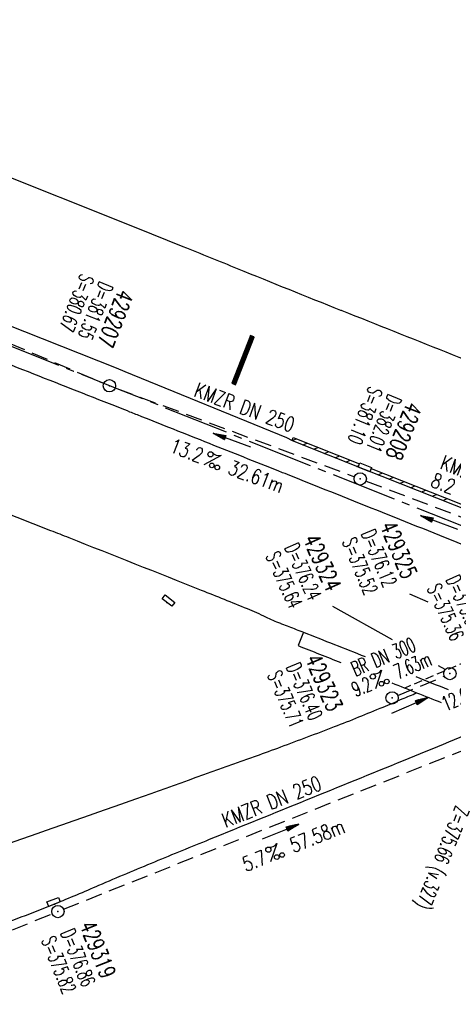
# Model space of a CAD drawing. Extents: x 450316 to 454644, y 428795 to 436505.
# Tile 21 of 256: x 453885 to 453938, y 429184 to 429304. Entities that reach past the tile are written whole.
import ezdxf
from ezdxf.enums import TextEntityAlignment as Align

# ---------------------------------------------------------------- set-up
doc = ezdxf.new("R2010")
doc.units = 0
doc.header["$LTSCALE"] = 2
doc.header["$MEASUREMENT"] = 0
for name, pattern in [('ACHSE', [5.5, 4, -0.5, 0.5, -0.5]), ('AUSGEZOGEN', [0]), ('GESTRICH-X2', [1.5, 1, -0.5]), ('GESTRICHELT', [0.75, 0.5, -0.25])]:
    doc.linetypes.add(name, pattern=pattern)
doc.layers.get('0').update_dxf_attribs({"linetype": 'CONTINUOUS'})
for name, color, linetype in [('ACHSETOP', 1, 'ACHSE'), ('BAUWOTOP', 1, 'AUSGEZOGEN'), ('BAUWUTOP', 1, 'GESTRICHELT'), ('FBR', 8, 'CONTINUOUS'), ('GEF', 1, 'AUSGEZOGEN'), ('KANAL', 7, 'GESTRICH-X2'), ('PFEIL', 7, 'CONTINUOUS'), ('RINNE', 8, 'CONTINUOUS'), ('SCHACHTNR', 6, 'CONTINUOUS'), ('SCHSYMBOL', 7, 'CONTINUOUS'), ('TEXTO', 4, 'CONTINUOUS'), ('TEXTU', 4, 'CONTINUOUS')]:
    doc.layers.add(name, color=color, linetype=linetype)
doc.styles.add('ROMANS', font='romans.shx', dxfattribs={"width": 0.8})

# ---------------------------------------------------------------- blocks, each defined once
blk = doc.blocks.new('GST')
at = {"color": 0}
blk.add_circle((0, 0), 0.75, dxfattribs=at)
blk.add_point((0, 0), dxfattribs=at)
blk = doc.blocks.new('10')
blk.add_blockref('GST', (0, 0))
blk = doc.blocks.new('PROM')
blk.add_line((1.57, 1.82), (0.02, 0.02))
for centre, radius in [((0.32, 1.51), 0.317), ((0.94, 0.29), 0.283), ((1.64, 0.29), 0.283)]:
    blk.add_circle(centre, radius)
blk.add_arc((0.99, 2.68), 1.03, 239.1414, 303.3549)
blk = doc.blocks.new('PFEIL2')
at = {"color": 0}
for p, q in [((0.88, 0), (-2.4, -0.01)), ((0.88, -0.27), (0.88, 0.28)), ((0.88, 0.28), (2.43, 0.01)), ((0.91, 0.27), (0.88, 0.26)), ((0.97, 0.26), (0.88, 0.25)), ((1.02, 0.25), (0.88, 0.23)), ((1.07, 0.24), (0.88, 0.21)), ((1.13, 0.23), (0.88, 0.19)), ((1.18, 0.22), (0.88, 0.17)), ((1.24, 0.21), (0.88, 0.15)), ((1.29, 0.21), (0.88, 0.14)), ((1.34, 0.2), (0.88, 0.12)), ((1.4, 0.19), (0.88, 0.1)), ((1.45, 0.18), (0.88, 0.08)), ((1.51, 0.17), (0.88, 0.06)), ((1.56, 0.16), (0.88, 0.04)), ((1.61, 0.15), (0.88, 0.02)), ((1.67, 0.14), (0.88, 0.01)), ((1.72, 0.13), (0.88, -0.01)), ((1.78, 0.12), (0.88, -0.03)), ((1.83, 0.11), (0.88, -0.05)), ((1.88, 0.1), (0.88, -0.07)), ((1.94, 0.09), (0.88, -0.09)), ((2.05, 0.08), (0.88, -0.12)), ((1.99, 0.08), (0.88, -0.11)), ((2.1, 0.07), (0.88, -0.14)), ((2.15, 0.06), (0.88, -0.16)), ((2.21, 0.05), (0.88, -0.18)), ((2.26, 0.04), (0.88, -0.2)), ((2.32, 0.03), (0.88, -0.22)), ((2.37, 0.02), (0.88, -0.23)), ((2.42, 0.01), (0.88, -0.25)), ((2.43, 0.01), (0.88, -0.27))]:
    blk.add_line(p, q, dxfattribs=at)
blk = doc.blocks.new('30S')
at = {"color": 0}
for p, q in [((-0.75, -0.58), (-0.75, 0)), ((-0.75, 0), (0.75, 0)), ((0.75, 0), (0.75, -0.58)), ((0.75, -0.58), (-0.75, -0.58))]:
    blk.add_line(p, q, dxfattribs=at)
blk.add_point((0, 0), dxfattribs=at)
blk = doc.blocks.new('13')
blk.add_lwpolyline([(0.76, 1.22), (-0.75, 1.22), (-0.75, 1.8), (0.76, 1.8)], close=True)
at = {"rotation": 180}
blk.add_blockref('GST', (0, 0), dxfattribs=at)
blk = doc.blocks.new('*X46')
at = {"color": 0}
for p, q in [((75.48, 275.6), (75.97, 276.09)), ((75.48, 275.6), (75.96, 276.09)), ((75.48, 275.61), (75.95, 276.09)), ((75.48, 275.62), (75.94, 276.09)), ((75.48, 275.63), (75.93, 276.09)), ((75.48, 275.64), (75.92, 276.09)), ((75.48, 275.65), (75.91, 276.09)), ((75.48, 275.66), (75.9, 276.09)), ((75.48, 275.67), (75.89, 276.09)), ((75.48, 275.68), (75.89, 276.09)), ((75.48, 275.68), (75.88, 276.09)), ((75.48, 275.69), (75.87, 276.09)), ((75.48, 275.7), (75.86, 276.09)), ((75.48, 275.71), (75.85, 276.09)), ((75.48, 275.72), (75.84, 276.09)), ((75.48, 275.73), (75.83, 276.09)), ((75.48, 275.74), (75.82, 276.09)), ((75.48, 275.75), (75.82, 276.09)), ((75.48, 275.75), (75.81, 276.09)), ((75.48, 275.76), (75.8, 276.09)), ((75.48, 275.77), (75.79, 276.09)), ((75.48, 275.78), (75.78, 276.09)), ((75.48, 275.79), (75.77, 276.09)), ((75.48, 275.8), (75.76, 276.09)), ((75.48, 275.81), (75.75, 276.09)), ((75.48, 275.82), (75.74, 276.09)), ((75.48, 275.83), (75.74, 276.09)), ((75.48, 275.83), (75.73, 276.09)), ((75.48, 275.84), (75.72, 276.09)), ((75.48, 275.85), (75.71, 276.09)), ((75.48, 275.86), (75.7, 276.09)), ((75.48, 275.87), (75.69, 276.09)), ((75.48, 275.88), (75.68, 276.09)), ((75.48, 275.89), (75.67, 276.09)), ((75.48, 275.9), (75.67, 276.09)), ((75.48, 275.91), (75.66, 276.09)), ((75.48, 275.91), (75.65, 276.09)), ((75.48, 275.92), (75.64, 276.09)), ((75.48, 275.93), (75.63, 276.09)), ((75.48, 275.94), (75.62, 276.09)), ((75.48, 275.95), (75.61, 276.09)), ((75.48, 275.96), (75.6, 276.09)), ((75.48, 275.97), (75.59, 276.09)), ((75.48, 275.98), (75.59, 276.09)), ((75.48, 275.98), (75.58, 276.09)), ((75.48, 275.99), (75.57, 276.09)), ((75.48, 276), (75.56, 276.09)), ((75.48, 276.01), (75.55, 276.09)), ((75.48, 276.02), (75.54, 276.09)), ((75.48, 276.03), (75.53, 276.09)), ((75.48, 276.04), (75.52, 276.09)), ((75.48, 276.05), (75.51, 276.09)), ((75.48, 276.06), (75.51, 276.09)), ((75.48, 276.06), (75.5, 276.09)), ((75.48, 276.07), (75.49, 276.09)), ((75.48, 275.58), (75.97, 276.08)), ((75.48, 275.59), (75.97, 276.08)), ((75.48, 275.57), (75.97, 276.07)), ((75.48, 275.56), (75.97, 276.06)), ((75.48, 275.55), (75.97, 276.05)), ((75.48, 275.54), (75.97, 276.04)), ((75.48, 275.53), (75.97, 276.03)), ((75.48, 275.53), (75.97, 276.02)), ((75.48, 275.52), (75.97, 276.01)), ((75.48, 275.5), (75.97, 276)), ((75.48, 275.51), (75.97, 276)), ((75.48, 275.49), (75.97, 275.99)), ((75.48, 275.48), (75.97, 275.98)), ((75.48, 275.47), (75.97, 275.97)), ((75.48, 275.46), (75.97, 275.96)), ((75.48, 275.45), (75.97, 275.95)), ((75.48, 275.45), (75.97, 275.94)), ((75.48, 275.43), (75.97, 275.93)), ((75.48, 275.44), (75.97, 275.93)), ((75.48, 275.42), (75.97, 275.92)), ((75.48, 275.41), (75.97, 275.91)), ((75.48, 275.4), (75.97, 275.9)), ((75.48, 275.39), (75.97, 275.89)), ((75.48, 275.38), (75.97, 275.88)), ((75.48, 275.37), (75.97, 275.87)), ((75.48, 275.37), (75.97, 275.86)), ((75.48, 275.35), (75.97, 275.85)), ((75.48, 275.36), (75.97, 275.85)), ((75.48, 275.34), (75.97, 275.84)), ((75.48, 275.33), (75.97, 275.83)), ((75.48, 275.32), (75.97, 275.82)), ((75.48, 275.31), (75.97, 275.81)), ((75.48, 275.3), (75.97, 275.8)), ((75.48, 275.3), (75.97, 275.79)), ((75.48, 275.29), (75.97, 275.78)), ((75.48, 275.27), (75.97, 275.77)), ((75.48, 275.28), (75.97, 275.77)), ((75.48, 275.26), (75.97, 275.76)), ((75.48, 275.25), (75.97, 275.75)), ((75.48, 275.24), (75.97, 275.74)), ((75.48, 275.23), (75.97, 275.73)), ((75.48, 275.22), (75.97, 275.72)), ((75.48, 275.22), (75.97, 275.71)), ((75.48, 275.2), (75.97, 275.7)), ((75.48, 275.21), (75.97, 275.7)), ((75.48, 275.19), (75.97, 275.69)), ((75.48, 275.18), (75.97, 275.68)), ((75.48, 275.17), (75.97, 275.67)), ((75.48, 275.16), (75.97, 275.66)), ((75.48, 275.15), (75.97, 275.65)), ((75.48, 275.15), (75.97, 275.64)), ((75.48, 275.14), (75.97, 275.63)), ((75.48, 275.12), (75.97, 275.62)), ((75.48, 275.13), (75.97, 275.62)), ((75.48, 275.11), (75.97, 275.61)), ((75.48, 275.1), (75.97, 275.6)), ((75.48, 275.09), (75.97, 275.59)), ((75.48, 275.08), (75.97, 275.58)), ((75.48, 275.07), (75.97, 275.57)), ((75.48, 275.07), (75.97, 275.56)), ((75.48, 275.05), (75.97, 275.55)), ((75.48, 275.06), (75.97, 275.55)), ((75.48, 275.04), (75.97, 275.54)), ((75.48, 275.03), (75.97, 275.53)), ((75.48, 275.02), (75.97, 275.52)), ((75.48, 275.01), (75.97, 275.51)), ((75.48, 275), (75.97, 275.5)), ((75.48, 274.99), (75.97, 275.49)), ((75.48, 274.99), (75.97, 275.48)), ((75.48, 274.97), (75.97, 275.47)), ((75.48, 274.98), (75.97, 275.47)), ((75.48, 274.96), (75.97, 275.46)), ((75.48, 274.95), (75.97, 275.45)), ((75.48, 274.94), (75.97, 275.44)), ((75.48, 274.93), (75.97, 275.43)), ((75.48, 274.92), (75.97, 275.42)), ((75.48, 274.92), (75.97, 275.41)), ((75.48, 274.91), (75.97, 275.4)), ((75.48, 274.89), (75.97, 275.39)), ((75.48, 274.9), (75.97, 275.39)), ((75.48, 274.88), (75.97, 275.38)), ((75.48, 274.87), (75.97, 275.37)), ((75.48, 274.86), (75.97, 275.36)), ((75.48, 274.85), (75.97, 275.35)), ((75.48, 274.84), (75.97, 275.34)), ((75.48, 274.84), (75.97, 275.33)), ((75.48, 274.82), (75.97, 275.32)), ((75.48, 274.83), (75.97, 275.32)), ((75.48, 274.81), (75.97, 275.31)), ((75.48, 274.8), (75.97, 275.3)), ((75.48, 274.79), (75.97, 275.29)), ((75.48, 274.78), (75.97, 275.28)), ((75.48, 274.77), (75.97, 275.27)), ((75.48, 274.76), (75.97, 275.26)), ((75.48, 274.76), (75.97, 275.25)), ((75.48, 274.74), (75.97, 275.24)), ((75.48, 274.75), (75.97, 275.24)), ((75.48, 274.73), (75.97, 275.23)), ((75.48, 274.72), (75.97, 275.22)), ((75.48, 274.71), (75.97, 275.21)), ((75.48, 274.7), (75.97, 275.2)), ((75.48, 274.69), (75.97, 275.19)), ((75.48, 274.69), (75.97, 275.18)), ((75.48, 274.67), (75.97, 275.17)), ((75.48, 274.68), (75.97, 275.17)), ((75.48, 274.66), (75.97, 275.16)), ((75.48, 274.65), (75.97, 275.15)), ((75.48, 274.64), (75.97, 275.14)), ((75.48, 274.63), (75.97, 275.13)), ((75.48, 274.62), (75.97, 275.12)), ((75.48, 274.61), (75.97, 275.11)), ((75.48, 274.61), (75.97, 275.1)), ((75.48, 274.59), (75.97, 275.09)), ((75.48, 274.6), (75.97, 275.09)), ((75.48, 274.58), (75.97, 275.08)), ((75.48, 274.57), (75.97, 275.07)), ((75.48, 274.56), (75.97, 275.06)), ((75.48, 274.55), (75.97, 275.05)), ((75.48, 274.54), (75.97, 275.04)), ((75.48, 274.54), (75.97, 275.03)), ((75.48, 274.53), (75.97, 275.02)), ((75.48, 274.51), (75.97, 275.01)), ((75.48, 274.52), (75.97, 275.01)), ((75.48, 274.5), (75.97, 275)), ((75.48, 274.49), (75.97, 274.99)), ((75.48, 274.48), (75.97, 274.98)), ((75.48, 274.47), (75.97, 274.97)), ((75.48, 274.46), (75.97, 274.96)), ((75.48, 274.46), (75.97, 274.95)), ((75.48, 274.44), (75.97, 274.94)), ((75.48, 274.45), (75.97, 274.94)), ((75.48, 274.43), (75.97, 274.93)), ((75.48, 274.42), (75.97, 274.92)), ((75.48, 274.41), (75.97, 274.91)), ((75.48, 274.4), (75.97, 274.9)), ((75.48, 274.39), (75.97, 274.89)), ((75.48, 274.38), (75.97, 274.88)), ((75.48, 274.38), (75.97, 274.87)), ((75.48, 274.36), (75.97, 274.86)), ((75.48, 274.37), (75.97, 274.86)), ((75.48, 274.35), (75.97, 274.85)), ((75.48, 274.34), (75.97, 274.84)), ((75.48, 274.33), (75.97, 274.83)), ((75.48, 274.32), (75.97, 274.82)), ((75.48, 274.31), (75.97, 274.81)), ((75.48, 274.31), (75.97, 274.8)), ((75.48, 274.3), (75.97, 274.79)), ((75.48, 274.28), (75.97, 274.78)), ((75.48, 274.29), (75.97, 274.78)), ((75.48, 274.27), (75.97, 274.77)), ((75.48, 274.26), (75.97, 274.76)), ((75.48, 274.25), (75.97, 274.75)), ((75.48, 274.24), (75.97, 274.74)), ((75.48, 274.23), (75.97, 274.73)), ((75.48, 274.23), (75.97, 274.72)), ((75.48, 274.21), (75.97, 274.71)), ((75.48, 274.22), (75.97, 274.71)), ((75.48, 274.2), (75.97, 274.7)), ((75.48, 274.19), (75.97, 274.69)), ((75.48, 274.18), (75.97, 274.68)), ((75.48, 274.17), (75.97, 274.67)), ((75.48, 274.16), (75.97, 274.66)), ((75.48, 274.16), (75.97, 274.65)), ((75.48, 274.15), (75.97, 274.64)), ((75.48, 274.13), (75.97, 274.63)), ((75.48, 274.14), (75.97, 274.63)), ((75.48, 274.12), (75.97, 274.62)), ((75.48, 274.11), (75.97, 274.61)), ((75.48, 274.1), (75.97, 274.6)), ((75.48, 274.09), (75.97, 274.59)), ((75.48, 274.08), (75.97, 274.58)), ((75.48, 274.08), (75.97, 274.57)), ((75.48, 274.06), (75.97, 274.56)), ((75.48, 274.07), (75.97, 274.56)), ((75.48, 274.05), (75.97, 274.55)), ((75.48, 274.04), (75.97, 274.54)), ((75.48, 274.03), (75.97, 274.53)), ((75.48, 274.02), (75.97, 274.52)), ((75.48, 274.01), (75.97, 274.51)), ((75.48, 274), (75.97, 274.5)), ((75.48, 274), (75.97, 274.49)), ((75.48, 273.98), (75.97, 274.48)), ((75.48, 273.99), (75.97, 274.48)), ((75.48, 273.97), (75.97, 274.47)), ((75.48, 273.96), (75.97, 274.46)), ((75.48, 273.95), (75.97, 274.45)), ((75.48, 273.94), (75.97, 274.44)), ((75.48, 273.93), (75.97, 274.43)), ((75.48, 273.93), (75.97, 274.42)), ((75.48, 273.92), (75.97, 274.41)), ((75.48, 273.9), (75.97, 274.4)), ((75.48, 273.91), (75.97, 274.4)), ((75.48, 273.89), (75.97, 274.39)), ((75.48, 273.88), (75.97, 274.38)), ((75.48, 273.87), (75.97, 274.37)), ((75.48, 273.86), (75.97, 274.36)), ((75.48, 273.85), (75.97, 274.35)), ((75.48, 273.85), (75.97, 274.34)), ((75.48, 273.83), (75.97, 274.33)), ((75.48, 273.84), (75.97, 274.33)), ((75.48, 273.82), (75.97, 274.32)), ((75.48, 273.81), (75.97, 274.31)), ((75.48, 273.8), (75.97, 274.3)), ((75.48, 273.79), (75.97, 274.29)), ((75.48, 273.78), (75.97, 274.28)), ((75.48, 273.78), (75.97, 274.27)), ((75.48, 273.77), (75.97, 274.26)), ((75.48, 273.75), (75.97, 274.25)), ((75.48, 273.76), (75.97, 274.25)), ((75.48, 273.74), (75.97, 274.24)), ((75.48, 273.73), (75.97, 274.23)), ((75.48, 273.72), (75.97, 274.22)), ((75.48, 273.71), (75.97, 274.21)), ((75.48, 273.7), (75.97, 274.2)), ((75.48, 273.7), (75.97, 274.19)), ((75.48, 273.68), (75.97, 274.18)), ((75.48, 273.69), (75.97, 274.18)), ((75.48, 273.67), (75.97, 274.17)), ((75.48, 273.66), (75.97, 274.16)), ((75.48, 273.65), (75.97, 274.15)), ((75.48, 273.64), (75.97, 274.14)), ((75.48, 273.63), (75.97, 274.13)), ((75.48, 273.62), (75.97, 274.12)), ((75.48, 273.62), (75.97, 274.11)), ((75.48, 273.6), (75.97, 274.1)), ((75.48, 273.61), (75.97, 274.1)), ((75.48, 273.59), (75.97, 274.09)), ((75.48, 273.58), (75.97, 274.08)), ((75.48, 273.57), (75.97, 274.07)), ((75.48, 273.56), (75.97, 274.06)), ((75.48, 273.55), (75.97, 274.05)), ((75.48, 273.55), (75.97, 274.04)), ((75.48, 273.54), (75.97, 274.03)), ((75.48, 273.52), (75.97, 274.02)), ((75.48, 273.53), (75.97, 274.02)), ((75.48, 273.51), (75.97, 274.01)), ((75.48, 273.5), (75.97, 274)), ((75.48, 273.49), (75.97, 273.99)), ((75.48, 273.48), (75.97, 273.98)), ((75.48, 273.47), (75.97, 273.97)), ((75.48, 273.47), (75.97, 273.96)), ((75.48, 273.45), (75.97, 273.95)), ((75.48, 273.46), (75.97, 273.95)), ((75.48, 273.44), (75.97, 273.94)), ((75.48, 273.43), (75.97, 273.93)), ((75.48, 273.42), (75.97, 273.92)), ((75.48, 273.41), (75.97, 273.91)), ((75.48, 273.4), (75.97, 273.9)), ((75.48, 273.39), (75.97, 273.89)), ((75.48, 273.39), (75.97, 273.88)), ((75.48, 273.37), (75.97, 273.87)), ((75.48, 273.38), (75.97, 273.87)), ((75.48, 273.36), (75.97, 273.86)), ((75.48, 273.35), (75.97, 273.85)), ((75.48, 273.34), (75.97, 273.84)), ((75.48, 273.33), (75.97, 273.83)), ((75.48, 273.32), (75.97, 273.82)), ((75.48, 273.32), (75.97, 273.81)), ((75.48, 273.3), (75.97, 273.8)), ((75.48, 273.31), (75.97, 273.8)), ((75.48, 273.29), (75.97, 273.79)), ((75.48, 273.28), (75.97, 273.78)), ((75.48, 273.27), (75.97, 273.77)), ((75.48, 273.26), (75.97, 273.76)), ((75.48, 273.25), (75.97, 273.75)), ((75.48, 273.24), (75.97, 273.74)), ((75.48, 273.24), (75.97, 273.73)), ((75.48, 273.22), (75.97, 273.72)), ((75.48, 273.23), (75.97, 273.72)), ((75.48, 273.21), (75.97, 273.71)), ((75.48, 273.2), (75.97, 273.7)), ((75.48, 273.19), (75.97, 273.69)), ((75.48, 273.18), (75.97, 273.68)), ((75.48, 273.17), (75.97, 273.67)), ((75.48, 273.17), (75.97, 273.66)), ((75.48, 273.16), (75.97, 273.65)), ((75.48, 273.14), (75.97, 273.64)), ((75.48, 273.15), (75.97, 273.64)), ((75.48, 273.13), (75.97, 273.63)), ((75.48, 273.12), (75.97, 273.62)), ((75.48, 273.11), (75.97, 273.61)), ((75.48, 273.1), (75.97, 273.6)), ((75.48, 273.09), (75.97, 273.59)), ((75.48, 273.09), (75.97, 273.58)), ((75.48, 273.07), (75.97, 273.57)), ((75.48, 273.08), (75.97, 273.57)), ((75.48, 273.06), (75.97, 273.56)), ((75.48, 273.05), (75.97, 273.55)), ((75.48, 273.04), (75.97, 273.54)), ((75.48, 273.03), (75.97, 273.53)), ((75.48, 273.02), (75.97, 273.52)), ((75.48, 273.01), (75.97, 273.51)), ((75.48, 273.01), (75.97, 273.5)), ((75.48, 272.99), (75.97, 273.49)), ((75.48, 273), (75.97, 273.49)), ((75.48, 272.98), (75.97, 273.48)), ((75.48, 272.97), (75.97, 273.47)), ((75.48, 272.96), (75.97, 273.46)), ((75.48, 272.95), (75.97, 273.45)), ((75.48, 272.94), (75.97, 273.44)), ((75.48, 272.94), (75.97, 273.43)), ((75.48, 272.93), (75.97, 273.42)), ((75.48, 272.91), (75.97, 273.41)), ((75.48, 272.92), (75.97, 273.41)), ((75.48, 272.9), (75.97, 273.4)), ((75.48, 272.89), (75.97, 273.39)), ((75.48, 272.88), (75.97, 273.38)), ((75.48, 272.87), (75.97, 273.37)), ((75.48, 272.86), (75.97, 273.36)), ((75.48, 272.86), (75.97, 273.35)), ((75.48, 272.84), (75.97, 273.34)), ((75.48, 272.85), (75.97, 273.34)), ((75.48, 272.83), (75.97, 273.33)), ((75.48, 272.82), (75.97, 273.32)), ((75.48, 272.81), (75.97, 273.31)), ((75.48, 272.8), (75.97, 273.3)), ((75.48, 272.79), (75.97, 273.29)), ((75.48, 272.79), (75.97, 273.28)), ((75.48, 272.78), (75.97, 273.27)), ((75.48, 272.76), (75.97, 273.26)), ((75.48, 272.77), (75.97, 273.26)), ((75.48, 272.75), (75.97, 273.25)), ((75.48, 272.74), (75.97, 273.24)), ((75.48, 272.73), (75.97, 273.23)), ((75.48, 272.72), (75.97, 273.22)), ((75.48, 272.71), (75.97, 273.21)), ((75.48, 272.71), (75.97, 273.2)), ((75.48, 272.7), (75.97, 273.19)), ((75.48, 272.69), (75.97, 273.19)), ((75.48, 272.68), (75.97, 273.18)), ((75.48, 272.67), (75.97, 273.17)), ((75.48, 272.66), (75.97, 273.16)), ((75.48, 272.65), (75.97, 273.15)), ((75.48, 272.64), (75.97, 273.14)), ((75.48, 272.63), (75.97, 273.13)), ((75.48, 272.63), (75.97, 273.12)), ((75.48, 272.62), (75.97, 273.11)), ((75.48, 272.61), (75.97, 273.11)), ((75.48, 272.6), (75.97, 273.1)), ((75.48, 272.59), (75.97, 273.09)), ((75.48, 272.58), (75.97, 273.08)), ((75.48, 272.57), (75.97, 273.07)), ((75.48, 272.56), (75.97, 273.06)), ((75.48, 272.56), (75.97, 273.05)), ((75.48, 272.55), (75.97, 273.04)), ((75.48, 272.54), (75.97, 273.03)), ((75.48, 272.53), (75.97, 273.03)), ((75.48, 272.52), (75.97, 273.02)), ((75.48, 272.51), (75.97, 273.01)), ((75.48, 272.5), (75.97, 273)), ((75.48, 272.49), (75.97, 272.99)), ((75.48, 272.48), (75.97, 272.98)), ((75.48, 272.48), (75.97, 272.97)), ((75.48, 272.47), (75.97, 272.96)), ((75.48, 272.46), (75.97, 272.96)), ((75.48, 272.45), (75.97, 272.95)), ((75.48, 272.44), (75.97, 272.94)), ((75.48, 272.43), (75.97, 272.93)), ((75.48, 272.42), (75.97, 272.92)), ((75.48, 272.41), (75.97, 272.91)), ((75.48, 272.41), (75.97, 272.9)), ((75.48, 272.4), (75.97, 272.89)), ((75.48, 272.39), (75.97, 272.88)), ((75.48, 272.38), (75.97, 272.88)), ((75.48, 272.37), (75.97, 272.87)), ((75.48, 272.36), (75.97, 272.86)), ((75.48, 272.35), (75.97, 272.85)), ((75.48, 272.34), (75.97, 272.84)), ((75.48, 272.33), (75.97, 272.83)), ((75.48, 272.33), (75.97, 272.82)), ((75.48, 272.32), (75.97, 272.81)), ((75.48, 272.31), (75.97, 272.81)), ((75.48, 272.3), (75.97, 272.8)), ((75.48, 272.29), (75.97, 272.79)), ((75.48, 272.28), (75.97, 272.78)), ((75.48, 272.27), (75.97, 272.77)), ((75.48, 272.26), (75.97, 272.76)), ((75.48, 272.25), (75.97, 272.75)), ((75.48, 272.25), (75.97, 272.74)), ((75.48, 272.24), (75.97, 272.73)), ((75.48, 272.23), (75.97, 272.73)), ((75.48, 272.22), (75.97, 272.72)), ((75.48, 272.21), (75.97, 272.71)), ((75.48, 272.2), (75.97, 272.7)), ((75.48, 272.19), (75.97, 272.69)), ((75.48, 272.18), (75.97, 272.68)), ((75.48, 272.18), (75.97, 272.67)), ((75.48, 272.17), (75.97, 272.66)), ((75.48, 272.16), (75.97, 272.65)), ((75.48, 272.15), (75.97, 272.65)), ((75.48, 272.14), (75.97, 272.64)), ((75.48, 272.13), (75.97, 272.63)), ((75.48, 272.12), (75.97, 272.62)), ((75.48, 272.11), (75.97, 272.61)), ((75.48, 272.1), (75.97, 272.6)), ((75.48, 272.1), (75.97, 272.59)), ((75.48, 272.09), (75.97, 272.58)), ((75.48, 272.08), (75.97, 272.58)), ((75.48, 272.07), (75.97, 272.57)), ((75.48, 272.06), (75.97, 272.56)), ((75.48, 272.05), (75.97, 272.55)), ((75.48, 272.04), (75.97, 272.54)), ((75.48, 272.03), (75.97, 272.53)), ((75.48, 272.02), (75.97, 272.52)), ((75.48, 272.02), (75.97, 272.51)), ((75.48, 272.01), (75.97, 272.5)), ((75.48, 272), (75.97, 272.5)), ((75.48, 271.99), (75.97, 272.49)), ((75.48, 271.98), (75.97, 272.48)), ((75.48, 271.97), (75.97, 272.47)), ((75.48, 271.96), (75.97, 272.46)), ((75.48, 271.95), (75.97, 272.45)), ((75.48, 271.95), (75.97, 272.44)), ((75.48, 271.94), (75.97, 272.43)), ((75.48, 271.93), (75.97, 272.42)), ((75.48, 271.92), (75.97, 272.42)), ((75.48, 271.91), (75.97, 272.41)), ((75.48, 271.9), (75.97, 272.4)), ((75.48, 271.89), (75.97, 272.39)), ((75.48, 271.88), (75.97, 272.38)), ((75.48, 271.87), (75.97, 272.37)), ((75.48, 271.87), (75.97, 272.36)), ((75.48, 271.86), (75.97, 272.35)), ((75.48, 271.85), (75.97, 272.35)), ((75.48, 271.84), (75.97, 272.34)), ((75.48, 271.83), (75.97, 272.33)), ((75.48, 271.82), (75.97, 272.32)), ((75.48, 271.81), (75.97, 272.31)), ((75.48, 271.8), (75.97, 272.3)), ((75.48, 271.8), (75.97, 272.29)), ((75.48, 271.79), (75.97, 272.28)), ((75.48, 271.78), (75.97, 272.27)), ((75.48, 271.77), (75.97, 272.27)), ((75.48, 271.76), (75.97, 272.26)), ((75.48, 271.75), (75.97, 272.25)), ((75.48, 271.74), (75.97, 272.24)), ((75.48, 271.73), (75.97, 272.23)), ((75.48, 271.72), (75.97, 272.22)), ((75.48, 271.72), (75.97, 272.21)), ((75.48, 271.71), (75.97, 272.2)), ((75.48, 271.7), (75.97, 272.2)), ((75.48, 271.69), (75.97, 272.19)), ((75.48, 271.68), (75.97, 272.18)), ((75.48, 271.67), (75.97, 272.17)), ((75.48, 271.66), (75.97, 272.16)), ((75.48, 271.65), (75.97, 272.15)), ((75.48, 271.64), (75.97, 272.14)), ((75.48, 271.64), (75.97, 272.13)), ((75.48, 271.63), (75.97, 272.12)), ((75.48, 271.62), (75.97, 272.12)), ((75.48, 271.61), (75.97, 272.11)), ((75.48, 271.6), (75.97, 272.1)), ((75.48, 271.59), (75.97, 272.09)), ((75.48, 271.58), (75.97, 272.08)), ((75.48, 271.57), (75.97, 272.07)), ((75.48, 271.57), (75.97, 272.06)), ((75.48, 271.56), (75.97, 272.05)), ((75.48, 271.55), (75.97, 272.04)), ((75.48, 271.54), (75.97, 272.04)), ((75.48, 271.53), (75.97, 272.03)), ((75.48, 271.52), (75.97, 272.02)), ((75.48, 271.51), (75.97, 272.01)), ((75.48, 271.5), (75.97, 272)), ((75.48, 271.49), (75.97, 271.99)), ((75.48, 271.49), (75.97, 271.98)), ((75.48, 271.48), (75.97, 271.97)), ((75.48, 271.47), (75.97, 271.97)), ((75.48, 271.46), (75.97, 271.96)), ((75.48, 271.45), (75.97, 271.95)), ((75.48, 271.44), (75.97, 271.94)), ((75.48, 271.43), (75.97, 271.93)), ((75.48, 271.42), (75.97, 271.92)), ((75.48, 271.42), (75.97, 271.91)), ((75.48, 271.41), (75.97, 271.9)), ((75.48, 271.4), (75.97, 271.89)), ((75.48, 271.39), (75.97, 271.89)), ((75.48, 271.38), (75.97, 271.88)), ((75.48, 271.37), (75.97, 271.87)), ((75.48, 271.36), (75.97, 271.86)), ((75.48, 271.35), (75.97, 271.85)), ((75.48, 271.34), (75.97, 271.84)), ((75.48, 271.34), (75.97, 271.83)), ((75.48, 271.33), (75.97, 271.82)), ((75.48, 271.32), (75.97, 271.82)), ((75.48, 271.31), (75.97, 271.81)), ((75.48, 271.3), (75.97, 271.8)), ((75.48, 271.29), (75.97, 271.79)), ((75.48, 271.28), (75.97, 271.78)), ((75.48, 271.27), (75.97, 271.77)), ((75.48, 271.26), (75.97, 271.76)), ((75.48, 271.26), (75.97, 271.75)), ((75.48, 271.25), (75.97, 271.74)), ((75.48, 271.24), (75.97, 271.74)), ((75.48, 271.23), (75.97, 271.73)), ((75.48, 271.22), (75.97, 271.72)), ((75.48, 271.21), (75.97, 271.71)), ((75.48, 271.2), (75.97, 271.7)), ((75.48, 271.19), (75.97, 271.69)), ((75.48, 271.19), (75.97, 271.68)), ((75.48, 271.18), (75.97, 271.67)), ((75.48, 271.17), (75.97, 271.66)), ((75.48, 271.16), (75.97, 271.66)), ((75.48, 271.15), (75.97, 271.65)), ((75.48, 271.14), (75.97, 271.64)), ((75.48, 271.13), (75.97, 271.63)), ((75.48, 271.12), (75.97, 271.62)), ((75.48, 271.11), (75.97, 271.61)), ((75.48, 271.11), (75.97, 271.6)), ((75.48, 271.1), (75.97, 271.59)), ((75.48, 271.09), (75.97, 271.59)), ((75.48, 271.08), (75.97, 271.58)), ((75.48, 271.07), (75.97, 271.57)), ((75.48, 271.06), (75.97, 271.56)), ((75.48, 271.05), (75.97, 271.55)), ((75.48, 271.04), (75.97, 271.54)), ((75.48, 271.03), (75.97, 271.53)), ((75.48, 271.03), (75.97, 271.52)), ((75.48, 271.02), (75.97, 271.51)), ((75.48, 271.01), (75.97, 271.51)), ((75.48, 271), (75.97, 271.5)), ((75.48, 270.99), (75.97, 271.49)), ((75.48, 270.98), (75.97, 271.48)), ((75.48, 270.97), (75.97, 271.47)), ((75.48, 270.96), (75.97, 271.46)), ((75.48, 270.96), (75.97, 271.45)), ((75.48, 270.95), (75.97, 271.44)), ((75.48, 270.94), (75.97, 271.44)), ((75.48, 270.93), (75.97, 271.43)), ((75.48, 270.92), (75.97, 271.42)), ((75.48, 270.91), (75.97, 271.41)), ((75.48, 270.9), (75.97, 271.4)), ((75.48, 270.89), (75.97, 271.39)), ((75.48, 270.88), (75.97, 271.38)), ((75.48, 270.88), (75.97, 271.37)), ((75.48, 270.87), (75.97, 271.36)), ((75.48, 270.86), (75.97, 271.36)), ((75.48, 270.85), (75.97, 271.35)), ((75.48, 270.84), (75.97, 271.34)), ((75.48, 270.83), (75.97, 271.33)), ((75.48, 270.82), (75.97, 271.32)), ((75.48, 270.81), (75.97, 271.31)), ((75.48, 270.81), (75.97, 271.3)), ((75.48, 270.8), (75.97, 271.29)), ((75.48, 270.79), (75.97, 271.28)), ((75.48, 270.78), (75.97, 271.28)), ((75.48, 270.77), (75.97, 271.27)), ((75.48, 270.76), (75.97, 271.26)), ((75.48, 270.75), (75.97, 271.25)), ((75.48, 270.74), (75.97, 271.24)), ((75.48, 270.73), (75.97, 271.23)), ((75.48, 270.73), (75.97, 271.22)), ((75.48, 270.72), (75.97, 271.21)), ((75.48, 270.71), (75.97, 271.21)), ((75.48, 270.7), (75.97, 271.2)), ((75.48, 270.69), (75.97, 271.19)), ((75.48, 270.68), (75.97, 271.18)), ((75.48, 270.67), (75.97, 271.17)), ((75.48, 270.66), (75.97, 271.16)), ((75.48, 270.65), (75.97, 271.15)), ((75.48, 270.65), (75.97, 271.14)), ((75.48, 270.64), (75.97, 271.13)), ((75.48, 270.63), (75.97, 271.13)), ((75.48, 270.62), (75.97, 271.12)), ((75.48, 270.61), (75.97, 271.11)), ((75.48, 270.6), (75.97, 271.1)), ((75.48, 270.59), (75.97, 271.09)), ((75.48, 270.58), (75.97, 271.08)), ((75.48, 270.58), (75.97, 271.07)), ((75.48, 270.57), (75.97, 271.06)), ((75.48, 270.56), (75.97, 271.05)), ((75.48, 270.55), (75.97, 271.05)), ((75.48, 270.54), (75.97, 271.04)), ((75.48, 270.53), (75.97, 271.03)), ((75.48, 270.52), (75.97, 271.02)), ((75.48, 270.51), (75.97, 271.01)), ((75.48, 270.5), (75.97, 271)), ((75.48, 270.5), (75.97, 270.99)), ((75.48, 270.49), (75.97, 270.98)), ((75.48, 270.48), (75.97, 270.98)), ((75.48, 270.47), (75.97, 270.97)), ((75.48, 270.46), (75.97, 270.96)), ((75.48, 270.45), (75.97, 270.95)), ((75.48, 270.44), (75.97, 270.94)), ((75.48, 270.43), (75.97, 270.93)), ((75.48, 270.43), (75.97, 270.92)), ((75.48, 270.42), (75.97, 270.91)), ((75.48, 270.41), (75.97, 270.9)), ((75.48, 270.4), (75.97, 270.9)), ((75.48, 270.39), (75.97, 270.89)), ((75.48, 270.38), (75.97, 270.88)), ((75.48, 270.37), (75.97, 270.87)), ((75.48, 270.36), (75.97, 270.86)), ((75.48, 270.35), (75.97, 270.85)), ((75.48, 270.35), (75.97, 270.84)), ((75.48, 270.34), (75.97, 270.83)), ((75.48, 270.33), (75.97, 270.83)), ((75.48, 270.32), (75.97, 270.82)), ((75.48, 270.31), (75.97, 270.81)), ((75.48, 270.3), (75.97, 270.8)), ((75.48, 270.29), (75.97, 270.79)), ((75.48, 270.28), (75.97, 270.78)), ((75.48, 270.27), (75.97, 270.77)), ((75.48, 270.27), (75.97, 270.76)), ((75.48, 270.26), (75.97, 270.75)), ((75.48, 270.25), (75.97, 270.75)), ((75.48, 270.24), (75.97, 270.74)), ((75.48, 270.23), (75.97, 270.73)), ((75.48, 270.22), (75.97, 270.72)), ((75.48, 270.21), (75.97, 270.71)), ((75.48, 270.2), (75.97, 270.7)), ((75.48, 270.2), (75.97, 270.69)), ((75.48, 270.19), (75.97, 270.68)), ((75.48, 270.18), (75.97, 270.67)), ((75.48, 270.17), (75.97, 270.67)), ((75.48, 270.16), (75.97, 270.66)), ((75.48, 270.15), (75.97, 270.65)), ((75.48, 270.14), (75.97, 270.64)), ((75.48, 270.13), (75.97, 270.63)), ((75.48, 270.12), (75.97, 270.62)), ((75.48, 270.12), (75.97, 270.61)), ((75.48, 270.11), (75.97, 270.6)), ((75.48, 270.1), (75.97, 270.6)), ((75.48, 270.09), (75.97, 270.59)), ((75.48, 270.08), (75.97, 270.58)), ((75.48, 270.07), (75.97, 270.57)), ((75.48, 270.06), (75.97, 270.56)), ((75.48, 270.05), (75.97, 270.55)), ((75.48, 270.05), (75.97, 270.54)), ((75.48, 270.04), (75.97, 270.53)), ((75.48, 270.03), (75.97, 270.52)), ((75.48, 270.02), (75.97, 270.52)), ((75.48, 270.01), (75.97, 270.51)), ((75.48, 270), (75.97, 270.5)), ((75.48, 269.99), (75.97, 270.49)), ((75.48, 269.98), (75.97, 270.48)), ((75.48, 269.97), (75.97, 270.47)), ((75.48, 269.97), (75.97, 270.46)), ((75.48, 269.96), (75.97, 270.45)), ((75.48, 269.95), (75.97, 270.45)), ((75.48, 269.94), (75.97, 270.44)), ((75.48, 269.93), (75.97, 270.43)), ((75.48, 269.92), (75.97, 270.42)), ((75.48, 269.91), (75.97, 270.41)), ((75.48, 269.9), (75.97, 270.4)), ((75.48, 269.89), (75.97, 270.39)), ((75.48, 269.89), (75.97, 270.38)), ((75.48, 269.88), (75.97, 270.37)), ((75.48, 269.87), (75.97, 270.37)), ((75.48, 269.86), (75.97, 270.36)), ((75.48, 269.85), (75.97, 270.35)), ((75.48, 269.83), (75.97, 270.33)), ((75.49, 269.84), (75.97, 270.32)), ((75.5, 269.84), (75.97, 270.31)), ((75.51, 269.84), (75.97, 270.3)), ((75.51, 269.84), (75.97, 270.29)), ((75.52, 269.84), (75.97, 270.29)), ((75.53, 269.84), (75.97, 270.28)), ((75.54, 269.84), (75.97, 270.27)), ((75.55, 269.84), (75.97, 270.26)), ((75.56, 269.84), (75.97, 270.25)), ((75.57, 269.84), (75.97, 270.24)), ((75.58, 269.84), (75.97, 270.23)), ((75.58, 269.84), (75.97, 270.22)), ((75.59, 269.84), (75.97, 270.22)), ((75.6, 269.84), (75.97, 270.21)), ((75.61, 269.84), (75.97, 270.2)), ((75.62, 269.84), (75.97, 270.19)), ((75.63, 269.84), (75.97, 270.18)), ((75.64, 269.84), (75.97, 270.17)), ((75.65, 269.84), (75.97, 270.16)), ((75.66, 269.84), (75.97, 270.15)), ((75.66, 269.84), (75.97, 270.14)), ((75.67, 269.84), (75.97, 270.14)), ((75.68, 269.84), (75.97, 270.13)), ((75.69, 269.84), (75.97, 270.12)), ((75.7, 269.84), (75.97, 270.11)), ((75.71, 269.84), (75.97, 270.1)), ((75.72, 269.84), (75.97, 270.09)), ((75.73, 269.84), (75.97, 270.08)), ((75.74, 269.84), (75.97, 270.07)), ((75.74, 269.84), (75.97, 270.07)), ((75.75, 269.84), (75.97, 270.06)), ((75.76, 269.84), (75.97, 270.05)), ((75.77, 269.84), (75.97, 270.04)), ((75.78, 269.84), (75.97, 270.03)), ((75.79, 269.84), (75.97, 270.02)), ((75.8, 269.84), (75.97, 270.01)), ((75.81, 269.84), (75.97, 270)), ((75.81, 269.84), (75.97, 269.99)), ((75.82, 269.84), (75.97, 269.99)), ((75.83, 269.84), (75.97, 269.98)), ((75.84, 269.84), (75.97, 269.97)), ((75.85, 269.84), (75.97, 269.96)), ((75.86, 269.84), (75.97, 269.95)), ((75.87, 269.84), (75.97, 269.94)), ((75.88, 269.84), (75.97, 269.93)), ((75.89, 269.84), (75.97, 269.92)), ((75.89, 269.84), (75.97, 269.91)), ((75.9, 269.84), (75.97, 269.91)), ((75.91, 269.84), (75.97, 269.9)), ((75.92, 269.84), (75.97, 269.89)), ((75.93, 269.84), (75.97, 269.88)), ((75.94, 269.84), (75.97, 269.87)), ((75.95, 269.84), (75.97, 269.86)), ((75.96, 269.84), (75.97, 269.85)), ((75.96, 269.84), (75.97, 269.84))]:
    blk.add_line(p, q, dxfattribs=at)
blk = doc.blocks.new('NUGEF')
blk.add_lwpolyline([(0.51, -0.01), (0.51, 6.24), (0.01, 6.24), (0.01, -0.01)], close=True)
blk.add_blockref('*X46', (-75.46, -269.84))

msp = doc.modelspace()

# ---------------------------------------------------------------- linework, layer by layer
at = {"layer": 'ACHSETOP', "flags": 128}
msp.add_lwpolyline([(452882.25, 430569.49), (452879.03, 430544.7), (452876.58, 430519.82), (452874.91, 430494.88), (452874.02, 430469.89), (452873.92, 430444.9), (452874.59, 430419.91), (452876.05, 430394.95), (452878.29, 430370.05), (452881.31, 430345.23), (452885.25, 430320.53), (452889.66, 430295.95), (452894.99, 430271.52), (452901.08, 430247.28), (452903.96, 430236.83), (452907.81, 430223.2), (452914.61, 430199.14), (452921.4, 430175.08), (452928.2, 430151.02), (452934.99, 430126.97), (452941.79, 430102.91), (452948.59, 430078.85), (452955.39, 430054.79), (452962.18, 430030.73), (452968.98, 430006.67), (452975.78, 429982.61), (452981.97, 429960.67), (452982.57, 429958.56), (452989.81, 429934.63), (452997.79, 429910.94), (453006.51, 429887.51), (453015.96, 429864.36), (453026.12, 429841.52), (453036.99, 429819.01), (453048.56, 429796.85), (453060.82, 429775.06), (453073.75, 429753.67), (453087.35, 429732.69), (453101.59, 429712.15), (453116.47, 429692.06), (453131.97, 429672.44), (453148.07, 429653.32), (453164.77, 429634.71), (453182.03, 429616.64), (453199.86, 429599.1), (453218.22, 429582.14), (453237.1, 429565.76), (453256.49, 429549.97), (453276.36, 429534.8), (453296.69, 429520.26), (453317.47, 429506.36), (453338.67, 429493.12), (453360.28, 429480.54), (453382.27, 429468.65), (453404.61, 429457.45), (453427.3, 429446.95), (453450.31, 429437.17), (453455.65, 429435.02), (453473.53, 429427.89), (453496.75, 429418.64), (453519.97, 429409.38), (453543.2, 429400.12), (453566.42, 429390.87), (453589.64, 429381.61), (453612.87, 429372.36), (453636.09, 429363.1), (453659.31, 429353.84), (453682.54, 429344.59), (453705.76, 429335.33), (453728.98, 429326.08), (453752.21, 429316.82), (453775.43, 429307.57), (453798.65, 429298.31), (453821.88, 429289.05), (453845.1, 429279.8), (453868.32, 429270.54), (453891.55, 429261.28), (453896.83, 429259.18), (453961.22, 429233.52, -0.000003), (453966.34, 429231.47, -0.000001), (453992.07, 429221.22, -0.003794), (454011.42, 429213.34, -0.001728), (454053.72, 429195.55, -0.007748), (454090.31, 429179.35, -0.005168), (454144.52, 429153.66, -0.006197), (454189.08, 429131.27, -0.006166), (454233.31, 429107.68, -0.005197), (454276.72, 429083.23, -0.005161), (454319.92, 429057.71, -0.004418), (454344.17, 429042.75, -0.003181), (454377.54, 429021.46, -0.001663), (454389.57, 429013.62)], format="xyb", dxfattribs=at)
at = {"layer": 'BAUWOTOP'}
msp.add_line((453919.58, 429229.44), (453918.93, 429227.8), dxfattribs=at)
for points in [[(453919.58, 429229.44, 0.000057), (453927.08, 429226.47, 0.000057)], [(453933.24, 429224.02, 0.00003), (453937.2, 429222.45, 0.000084)]]:
    msp.add_lwpolyline(points, format="xyb", dxfattribs=at)
for start, end in [(248.258633, 248.270515), (248.284732, 248.298562)]:
    msp.add_arc((463890.05, 454231.57), 26918.61, start, end, dxfattribs=at)
at = {"layer": 'BAUWUTOP'}
msp.add_lwpolyline([(453986.37, 429245.97), (453931.91, 429222.63)], dxfattribs=at)
at = {"layer": 'FBR', "flags": 128}
for points in [[(453276.71, 431178.63, -0.000118), (453287.06, 431188.26, -0.000276), (453291.49, 431192.36, -0.000001), (453311.41, 431210.82, -0.000243), (453311.47, 431210.88, -0.000468), (453320.71, 431219.4, 0.000406), (453331.34, 431229.21, 0.000197), (453340.22, 431237.43, -0.00015), (453349.11, 431245.64, -0.000461), (453368.01, 431263.09, 0.000541), (453384.11, 431277.95, 0.000242), (453392.43, 431285.66, -0.000279)], [(454016.2, 429232.18, -0.001894), (454023.26, 429229.19, -0.006661), (454025.25, 429228.31, -0.000067), (454046.62, 429218.49, -0.000991), (454048.07, 429217.82, -0.000004), (454063.75, 429210.53, 0.000012), (454069.82, 429207.71, 0.000001), (454080.23, 429202.87, -0.000001), (454090.64, 429198.04, -0.000067), (454100.94, 429193.25, -0.000055), (454113.54, 429187.39, -0.001755), (454120.7, 429184.03, -0.000757), (454137.27, 429176.15, -0.001318), (454149.31, 429170.36, -0.0016), (454159.21, 429165.53, -0.001796)]]:
    msp.add_lwpolyline(points, format="xyb", dxfattribs=at)
at = {"layer": 'FBR'}
for points in [[(453862.08, 429293.53), (453880.37, 429286.28), (453899.14, 429278.8), (453904.89, 429276.49)], [(453846.93, 429281.32), (453851.47, 429279.47), (453852.49, 429279.21), (453872.04, 429271.5), (453896.74, 429261.67), (453897.79, 429261.24)], [(453847.5, 429258.19), (453888.77, 429241.86)]]:
    msp.add_lwpolyline(points, dxfattribs=at)
for points in [[(453904.89, 429276.49, -0.000877), (453911.5, 429273.81, 0.001614), (453924.06, 429268.74, 0.000365), (453924.25, 429268.67, 0.000003), (453949.54, 429258.6, 0.000486), (453956.42, 429255.87, 0.000115), (453964.04, 429252.86)], [(453895.95, 429257.28, -0.000027), (453874.85, 429265.61, -0.000735), (453866.2, 429269.05, -0.000373), (453849.18, 429275.85)], [(453950.01, 429235.72, -0.000134), (453943.43, 429238.34, -0.000534), (453941.78, 429239, -0.000025), (453919.42, 429247.94, 0.000233), (453917.02, 429248.9, 0.000165), (453908.66, 429252.23, 0.000157), (453899.88, 429255.72, 0.000478), (453898.42, 429256.3, -0.000003), (453895.95, 429257.28, -0.000735)], [(453888.77, 429241.86, -0.000002), (453890.97, 429240.99, -0.000764), (453907.1, 429234.58, -0.002201), (453912.69, 429232.32, -0.014926), (453914.96, 429231.31, 0.019032), (453916.75, 429230.53, 0.001723), (453916.9, 429230.47, -0.000152), (453918.67, 429229.79, -0.000247), (453919.58, 429229.44)], [(453868.66, 429198.67, 0.004741), (453878.75, 429202, 0.003566), (453899.16, 429209.12, 0.000552), (453913.83, 429214.37, 0.002721), (453916.8, 429215.45, 0.002539), (453923.34, 429217.92, 0.005549), (453926.31, 429219.1, 0.001521), (453929.26, 429220.31, 0.001902), (453931.61, 429221.3, 0.000097), (453933.37, 429222.05, 0.000169)], [(453942.77, 429218.31, -0.002063), (453931.73, 429213.76, -0.000421), (453908.08, 429204.14, 0.001496), (453901.43, 429201.41, 0.004254), (453894.6, 429198.53, -0.00542), (453889.23, 429196.27, -0.013478), (453881.03, 429193.18, 0.007417), (453866.05, 429187.75, 0.001031), (453863.05, 429186.61, -0.005807)]]:
    msp.add_lwpolyline(points, format="xyb", dxfattribs=at)
at = {"layer": 'FBR', "flags": 128}
msp.add_lwpolyline([(453897.79, 429261.24), (453917.48, 429253.2), (453918.19, 429252.81), (453926.96, 429249.31), (453955.36, 429238.07), (453959.48, 429236.45)], dxfattribs=at)
at = {"layer": 'KANAL'}
for p, q in [((453856.12, 429276.41), (453895.22, 429259.81)), ((453896.62, 429259.25), (453896.83, 429259.17)), ((453896.83, 429259.17), (453925.78, 429248.41)), ((453927.19, 429247.87), (453954.31, 429237.62)), ((453931.06, 429221.72), (453936.72, 429224.09)), ((453890.34, 429195.66), (453942.44, 429216.41)), ((453861.88, 429184.09), (453888.94, 429195.09))]:
    msp.add_line(p, q, dxfattribs=at)
at = {"layer": 'RINNE'}
for p, q in [((453918.19, 429252.81), (453918.7, 429253.03)), ((453919.5, 429252.29), (453920.02, 429252.51)), ((453920.81, 429251.76), (453921.33, 429251.99)), ((453922.12, 429251.24), (453922.64, 429251.47)), ((453923.43, 429250.72), (453923.95, 429250.94)), ((453924.74, 429250.2), (453925.26, 429250.42)), ((453926.05, 429249.67), (453926.34, 429249.8)), ((453927.77, 429249.33), (453927.89, 429249.38)), ((453928.68, 429248.63), (453929.2, 429248.86)), ((453930, 429248.11), (453930.52, 429248.34)), ((453931.31, 429247.59), (453931.83, 429247.81)), ((453932.63, 429247.07), (453933.15, 429247.29)), ((453933.94, 429246.55), (453934.46, 429246.77)), ((453935.26, 429246.03), (453935.78, 429246.25)), ((453936.57, 429245.51), (453937.09, 429245.73))]:
    msp.add_line(p, q, dxfattribs=at)
at = {"layer": 'RINNE', "flags": 128}
msp.add_lwpolyline([(453918.19, 429252.81), (453918.33, 429253.18)], dxfattribs=at)
at = {"layer": 'RINNE'}
for points in [[(453918.33, 429253.18), (453926.4, 429249.96)], [(453918.19, 429252.81), (453926.96, 429249.31), (453955.36, 429238.07), (453959.48, 429236.45)], [(453927.8, 429249.41), (453954.81, 429238.72)]]:
    msp.add_lwpolyline(points, dxfattribs=at)
at = {"layer": 'SCHACHTNR'}
for p, q in [((453934.75, 429233.11), (453932.53, 429234.09)), ((453930.4, 429228.5), (453923.16, 429232.58)), ((453936.83, 429224.88), (453936.03, 429225.33))]:
    msp.add_line(p, q, dxfattribs=at)

# ---------------------------------------------------------------- block references
at = {"layer": 'GEF', "rotation": 158.7013190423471}
msp.add_blockref('NUGEF', (453913.57, 429265.43), dxfattribs=at)
at = {"layer": 'PFEIL'}
for p, rotation in [((453910.85, 429252.89), 159.5875), ((453936.09, 429242.83), 159.274), ((453932.5, 429220.48), 22.9324), ((453916.76, 429205.1), 21.7256)]:
    msp.add_blockref('PFEIL2', p, dxfattribs=dict(at, rotation=rotation))
at = {"layer": 'SCHSYMBOL'}
for name, p, rotation in [('10', (453895.92, 429259.51), 338.2695), ('13', (453926.48, 429248.14), 338.2695), ('30S', (453902.94, 429233.07), 142.2088177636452), ('10', (453937.4, 429224.39), 338.2695), ('10', (453930.37, 429221.42), 338.2695), ('30S', (453889.23, 429196.27), 201.615562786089), ('GST', (453889.65, 429195.37), 158.2695000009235)]:
    msp.add_blockref(name, p, dxfattribs=dict(at, rotation=rotation))
at = {"layer": 'TEXTU'}
for p, rotation in [((453907.42, 429249.84), 339.5875), ((453928.32, 429222.52), 22.9324), ((453915.55, 429201.39), 21.7256)]:
    msp.add_blockref('PROM', p, dxfattribs=dict(at, rotation=rotation))

# ---------------------------------------------------------------- texts
at = {"layer": 'SCHACHTNR', "style": 'ROMANS'}
for s, height, rotation, width, p in [('S=380.67', 1.8, 248.2695, 0.6, (453892.45, 429273.28)), ('D=381.55', 1.8, 248.2695, 0.6, (453894.76, 429272.34)), ('429207', 2, 248.2695, 0.7, (453897.07, 429271.41)), ('S=381.10', 1.8, 248.2695, 0.6, (453927.59, 429259.54)), ('D=382.01', 1.8, 248.2695, 0.6, (453929.9, 429258.6)), ('429208', 2, 248.2695, 0.7, (453932.21, 429257.67)), ('429325', 2, 292.5466, 0.7, (453928.87, 429242.43)), ('D=376.12', 1.8, 292.5466, 0.6, (453926.56, 429241.48)), ('D=376.24', 1.8, 294.0251, 0.6, (453917.23, 429239.78)), ('429324', 2, 294.0251, 0.7, (453919.49, 429240.8)), ('S=375.52', 1.8, 292.5466, 0.6, (453924.25, 429240.49)), ('S=375.64', 1.8, 294.0251, 0.6, (453914.92, 429238.75)), ('D=375.99', 1.8, 294.2226, 0.6, (453936.86, 429235.87)), ('S=375.36', 1.8, 294.2226, 0.6, (453934.58, 429234.81)), ('D=376.40', 1.8, 293.1418, 0.6, (453917.44, 429225.21)), ('429323', 2, 293.1418, 0.7, (453919.74, 429226.22)), ('S=375.71', 1.8, 293.1418, 0.6, (453915.14, 429224.24)), ('Z=375.66 (v.327)', 1.8, 248.2695, 0.6, (453938.12, 429208.39)), ('D=376.86', 1.8, 291.757, 0.6, (453889.92, 429192.79)), ('429319', 2, 291.757, 0.7, (453892.26, 429193.72)), ('S=375.82', 1.8, 291.757, 0.6, (453887.59, 429191.88))]:
    msp.add_text(s, height=height, rotation=rotation, dxfattribs=dict(at, width=width)).set_placement(p)
at = {"layer": 'TEXTO', "style": 'ROMANS'}
for s, rotation, width, p in [('KMZR DN 250', 339.5875, 0.75, (453912.08, 429256.02)), ('KMZR DN 250', 339.274, 0.75, (453942.05, 429247.13)), ('BR DN 300', 22.9324, 0.6, (453929.65, 429225.62)), ('KMZR DN 250', 21.7256, 0.75, (453916.01, 429207.94))]:
    msp.add_text(s, height=1.8, rotation=rotation, dxfattribs=dict(at, width=width)).set_placement(p, align=Align.CENTER)
at = {"layer": 'TEXTU', "style": 'ROMANS'}
for s, rotation, width, p in [('13.2', 339.5875, 0.75, (453903.15, 429251.45)), ('32.61m', 339.5875, 0.75, (453910.24, 429248.79)), ('8.2', 339.274, 0.75, (453934.93, 429247.24)), ('7.63m', 22.9324, 0.6, (453931.08, 429223.68)), ('9.2', 22.9324, 0.6, (453925.93, 429221.52)), ('12.6', 23.374, 0.6, (453936.9, 429219.78)), ('57.58m', 21.7256, 0.75, (453918.34, 429202.5)), ('5.7', 21.7256, 0.75, (453912.56, 429200.19))]:
    msp.add_text(s, height=1.8, rotation=rotation, dxfattribs=dict(at, width=width)).set_placement(p)

doc.saveas('drawing.dxf')
